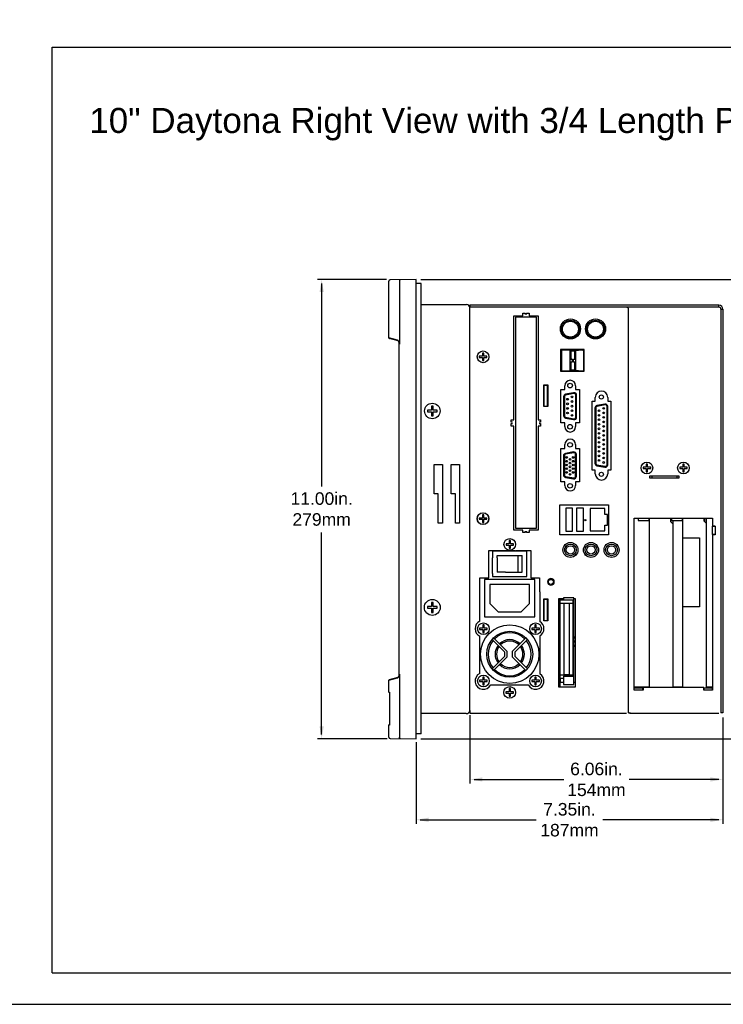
# Model space of a CAD drawing. Extents: x 126 to 180.2, y -64.4 to 9.5.
# Tile 7 of 26: x 153.1 to 170, y -64.4 to -40.8. Entities that reach past the tile are written whole.
import ezdxf

# ---------------------------------------------------------------- set-up
doc = ezdxf.new("R2010")
doc.units = 0
doc.header["$LTSCALE"] = 1.87
doc.header["$MEASUREMENT"] = 0
doc.layers.get('0').update_dxf_attribs({"linetype": 'CONTINUOUS'})
for name, color, linetype in [('dim', 5, 'CONTINUOUS'), ('prod', 6, 'CONTINUOUS'), ('UNIT', 7, 'CONTINUOUS')]:
    doc.layers.add(name, color=color, linetype=linetype)
doc.styles.add('Arial', font='ARIAL.TTF', dxfattribs={"height": 0.3})

msp = doc.modelspace()

# ---------------------------------------------------------------- linework, layer by layer
at = {"linetype": 'Continuous'}
for p, q in [((153.881, -63.6), (153.881, -41.44)), ((153.881, -41.44), (179.549, -41.44)), ((153.881, -63.6), (179.549, -63.6))]:
    msp.add_line(p, q, dxfattribs=at)
at = {"color": 7, "linetype": 'Continuous'}
for p, q in [((161.944, -48.401), (161.944, -47.039)), ((162.594, -46.998), (161.973, -47.009)), ((162.195, -47.035), (162.195, -48.549)), ((162.594, -57.998), (162.594, -46.998)), ((162.721, -47.098), (162.594, -47.098)), ((162.721, -57.878), (162.721, -47.098)), ((162.721, -47.602), (163.801, -47.602)), ((162.151, -48.457), (161.944, -48.401)), ((162.163, -48.471), (161.955, -48.416)), ((162.156, -48.458), (162.151, -48.457)), ((162.191, -48.521), (162.189, -48.51)), ((162.19, -48.517), (162.191, -48.523)), ((162.192, -48.53), (162.191, -48.521)), ((162.191, -48.523), (162.191, -48.523)), ((162.191, -48.523), (162.192, -48.529)), ((162.192, -48.529), (162.193, -48.536)), ((162.194, -48.539), (162.192, -48.53)), ((162.195, -48.549), (162.194, -48.539)), ((162.194, -56.448), (162.194, -48.549)), ((162.194, -48.549), (162.195, -48.549)), ((163.026, -52.132), (163.026, -51.432)), ((163.026, -51.432), (163.226, -51.432)), ((163.226, -51.432), (163.226, -52.832)), ((163.436, -52.132), (163.436, -51.432)), ((163.436, -51.432), (163.636, -51.432)), ((163.636, -51.432), (163.636, -52.832)), ((163.126, -52.132), (163.026, -52.132)), ((163.126, -52.832), (163.126, -52.132)), ((163.536, -52.132), (163.436, -52.132)), ((163.536, -52.832), (163.536, -52.132)), ((163.226, -52.832), (163.126, -52.832)), ((163.636, -52.832), (163.536, -52.832)), ((161.944, -56.596), (162.151, -56.54)), ((161.955, -56.581), (162.163, -56.526)), ((162.19, -56.48), (162.188, -56.488)), ((162.189, -56.488), (162.191, -56.476)), ((162.191, -56.474), (162.19, -56.479)), ((162.191, -56.474), (162.19, -56.48)), ((162.191, -56.476), (162.192, -56.467)), ((162.192, -56.468), (162.191, -56.474)), ((162.192, -56.467), (162.194, -56.458)), ((162.193, -56.461), (162.192, -56.468)), ((162.193, -56.461), (162.194, -56.456)), ((162.194, -56.458), (162.195, -56.448)), ((162.194, -56.456), (162.195, -56.448)), ((162.195, -56.448), (162.194, -56.448)), ((162.195, -56.448), (162.195, -57.962)), ((161.944, -56.878), (161.944, -56.596)), ((161.944, -56.878), (161.956, -56.878)), ((161.954, -56.888), (161.956, -56.888)), ((161.956, -56.884), (161.956, -56.886)), ((161.956, -56.892), (161.956, -56.897)), ((161.956, -56.894), (161.956, -56.897)), ((161.956, -56.897), (161.956, -56.903)), ((161.956, -56.9), (161.956, -56.905)), ((161.956, -56.913), (161.956, -57.637)), ((163.791, -57.395), (162.721, -57.395)), ((161.956, -57.668), (161.944, -57.668)), ((161.944, -57.958), (161.944, -57.668)), ((161.956, -57.658), (161.954, -57.658)), ((161.956, -57.636), (161.956, -57.64)), ((161.956, -57.64), (161.956, -57.644)), ((161.956, -57.644), (161.956, -57.649)), ((161.956, -57.647), (161.956, -57.649)), ((161.956, -57.661), (161.956, -57.663)), ((161.956, -57.664), (161.956, -57.665)), ((161.973, -57.988), (162.594, -57.998)), ((162.721, -57.878), (162.594, -57.878))]:
    msp.add_line(p, q, dxfattribs=at)
for points in [[(162.225, -47.005), (162.215, -47.006), (162.207, -47.011), (162.201, -47.017), (162.197, -47.026), (162.195, -47.035)], [(162.163, -48.471), (162.157, -48.468), (162.153, -48.463), (162.151, -48.457)], [(162.178, -48.481), (162.175, -48.476), (162.172, -48.472), (162.168, -48.467), (162.165, -48.464), (162.16, -48.461), (162.156, -48.458)], [(162.163, -48.471), (162.164, -48.472), (162.166, -48.473), (162.168, -48.474), (162.17, -48.475), (162.172, -48.477), (162.174, -48.479), (162.176, -48.482), (162.178, -48.485), (162.18, -48.489), (162.182, -48.493), (162.184, -48.498), (162.186, -48.503)], [(162.164, -48.472), (162.164, -48.472), (162.166, -48.473), (162.168, -48.474), (162.17, -48.476), (162.173, -48.478), (162.175, -48.48), (162.177, -48.484), (162.179, -48.487), (162.182, -48.491), (162.184, -48.496), (162.186, -48.502), (162.188, -48.508)], [(162.189, -48.51), (162.186, -48.501), (162.184, -48.494), (162.181, -48.487), (162.178, -48.481)], [(162.186, -48.503), (162.188, -48.51), (162.19, -48.517)], [(162.191, -48.523), (162.191, -48.522), (162.191, -48.521)], [(162.195, -48.549), (162.194, -48.54), (162.193, -48.536)], [(162.163, -56.526), (162.157, -56.529), (162.153, -56.534), (162.151, -56.54)], [(162.151, -56.54), (162.156, -56.538), (162.161, -56.536), (162.166, -56.532), (162.17, -56.528)], [(162.188, -56.488), (162.186, -56.495), (162.184, -56.501), (162.182, -56.505), (162.179, -56.51), (162.177, -56.513), (162.175, -56.516), (162.173, -56.519), (162.17, -56.521), (162.168, -56.523), (162.166, -56.524), (162.164, -56.525), (162.163, -56.526)], [(162.188, -56.487), (162.186, -56.494), (162.184, -56.499), (162.182, -56.504), (162.18, -56.508), (162.178, -56.512), (162.176, -56.515), (162.174, -56.517), (162.172, -56.52), (162.17, -56.522), (162.168, -56.523), (162.166, -56.524), (162.164, -56.525)], [(162.17, -56.528), (162.173, -56.523), (162.177, -56.518)], [(162.177, -56.518), (162.18, -56.512), (162.183, -56.505), (162.186, -56.497), (162.189, -56.488)], [(162.191, -56.474), (162.191, -56.475), (162.191, -56.476)], [(161.956, -56.878), (161.956, -56.879), (161.956, -56.88), (161.956, -56.882), (161.956, -56.885), (161.956, -56.889), (161.956, -56.893)], [(161.956, -56.88), (161.956, -56.88), (161.956, -56.88), (161.956, -56.88), (161.956, -56.881), (161.956, -56.882), (161.956, -56.883)], [(161.956, -56.888), (161.956, -56.89), (161.956, -56.892)], [(161.956, -56.903), (161.956, -56.908), (161.956, -56.913)], [(161.956, -56.906), (161.956, -56.909), (161.956, -56.913)], [(161.956, -57.649), (161.956, -57.655), (161.956, -57.657), (161.956, -57.659)], [(161.956, -57.654), (161.956, -57.658), (161.956, -57.662), (161.956, -57.665)], [(161.956, -57.665), (161.956, -57.667), (161.956, -57.668), (161.956, -57.668)], [(161.956, -57.665), (161.956, -57.666), (161.956, -57.667), (161.956, -57.667)], [(162.225, -57.992), (162.215, -57.99), (162.207, -57.986), (162.201, -57.979), (162.197, -57.971), (162.195, -57.962)]]:
    msp.add_lwpolyline(points, dxfattribs=at)
msp.add_circle((162.984, -54.852), 0.19, dxfattribs=at)
for centre, radius, start, end in [((161.974, -47.039), 0.03, 91, 180), ((161.959, -48.401), 0.015, 184.136, 255), ((162.104, -48.549), 0.09, 0, 8.4449), ((162.104, -56.448), 0.09, 351.5528, 360), ((161.959, -56.596), 0.015, 105, 175.8806), ((161.954, -56.878), 0.01, 180, 270), ((161.954, -57.668), 0.01, 90, 180), ((161.974, -57.958), 0.03, 180, 269)]:
    msp.add_arc(centre, radius, start, end, dxfattribs=at)
at = {"layer": 'dim', "linetype": 'Continuous'}
for p, q in [((161.89, -46.998), (160.234, -46.998)), ((160.334, -47.098), (160.334, -51.96)), ((162.706, -46.998), (172.138, -46.998)), ((160.334, -57.898), (160.334, -53.055)), ((169.945, -57.486), (169.945, -60.037)), ((161.905, -57.998), (160.234, -57.998)), ((162.594, -58.081), (162.594, -60.037)), ((162.706, -57.998), (172.156, -57.998)), ((162.694, -59.937), (165.469, -59.937)), ((169.845, -59.937), (167.069, -59.937))]:
    msp.add_line(p, q, dxfattribs=at)
at = {"layer": 'dim'}
for p, q in [((163.886, -57.433), (163.886, -59.071)), ((169.945, -57.536), (169.945, -59.071)), ((163.986, -58.971), (166.135, -58.971)), ((169.845, -58.971), (167.695, -58.971))]:
    msp.add_line(p, q, dxfattribs=at)
at = {"layer": 'dim', "linetype": 'Continuous'}
for points in [[(160.284, -47.298), (160.384, -47.298), (160.334, -46.998)], [(160.284, -57.698), (160.384, -57.698), (160.334, -57.998)], [(162.894, -59.887), (162.894, -59.987), (162.594, -59.937)], [(169.645, -59.887), (169.645, -59.987), (169.945, -59.937)]]:
    msp.add_solid(points, dxfattribs=at)
at = {"layer": 'dim'}
for points in [[(164.186, -58.921), (164.186, -59.021), (163.886, -58.971)], [(169.645, -58.921), (169.645, -59.021), (169.945, -58.971)]]:
    msp.add_solid(points, dxfattribs=at)
at = {"layer": 'prod', "flags": 128}
msp.add_lwpolyline([(125.956, -64.355), (180.249, -64.355), (180.249, 9.533), (125.956, 9.533)], close=True, dxfattribs=at)
at = {"layer": 'UNIT', "linetype": 'Continuous'}
for p, q in [((163.884, -47.662), (163.884, -47.618)), ((169.849, -47.618), (163.884, -47.618)), ((163.887, -47.666), (163.887, -47.618)), ((169.849, -47.666), (169.849, -47.618)), ((163.886, -47.666), (163.886, -47.671)), ((163.886, -57.32), (163.886, -47.677)), ((169.849, -47.666), (163.887, -47.666)), ((165.151, -47.869), (165.151, -47.809)), ((165.151, -47.809), (165.211, -47.809)), ((165.211, -47.809), (165.211, -47.839)), ((165.241, -47.839), (165.241, -47.809)), ((165.241, -47.809), (165.301, -47.809)), ((165.301, -47.809), (165.301, -47.869)), ((167.684, -57.374), (167.684, -47.714)), ((169.897, -47.714), (169.897, -57.374)), ((169.897, -47.714), (169.945, -47.714)), ((169.945, -47.714), (169.945, -57.374)), ((164.936, -50.359), (164.936, -47.869)), ((164.936, -47.869), (165.151, -47.869)), ((164.976, -47.904), (164.976, -52.954)), ((165.476, -47.904), (164.976, -47.904)), ((165.301, -47.869), (165.516, -47.869)), ((165.476, -52.954), (165.476, -47.904)), ((165.516, -47.869), (165.516, -50.359)), ((164.185, -48.762), (164.185, -48.837)), ((164.215, -48.762), (164.185, -48.762)), ((164.215, -48.837), (164.215, -48.762)), ((166.058, -48.677), (166.058, -49.197)), ((166.621, -48.677), (166.058, -48.677)), ((166.078, -48.709), (166.078, -48.939)), ((166.088, -48.696), (166.097, -48.696)), ((166.601, -48.696), (166.09, -48.696)), ((166.283, -49.185), (166.283, -48.7)), ((166.283, -48.7), (166.416, -48.7)), ((166.283, -48.705), (166.298, -48.72)), ((166.298, -48.72), (166.298, -48.905)), ((166.401, -48.72), (166.298, -48.72)), ((166.401, -48.72), (166.416, -48.705)), ((166.401, -48.905), (166.401, -48.72)), ((166.416, -48.7), (166.416, -48.705)), ((166.416, -48.7), (166.416, -49.185)), ((166.416, -48.7), (166.416, -48.7)), ((166.423, -48.696), (166.423, -48.696)), ((166.423, -48.696), (166.486, -48.696)), ((166.486, -48.696), (166.423, -48.696)), ((166.437, -48.679), (166.437, -48.679)), ((166.479, -48.679), (166.479, -48.679)), ((166.585, -48.696), (166.601, -48.696)), ((166.614, -49.176), (166.614, -48.709)), ((166.614, -49.176), (166.614, -48.709)), ((166.614, -48.75), (166.614, -48.75)), ((166.621, -49.197), (166.621, -48.677)), ((164.185, -48.837), (164.11, -48.837)), ((164.11, -48.837), (164.11, -48.867)), ((164.11, -48.867), (164.185, -48.867)), ((164.185, -48.867), (164.185, -48.942)), ((164.185, -48.942), (164.215, -48.942)), ((164.29, -48.837), (164.215, -48.837)), ((164.215, -48.867), (164.29, -48.867)), ((164.215, -48.942), (164.215, -48.867)), ((164.29, -48.867), (164.29, -48.837)), ((166.078, -48.938), (166.078, -48.939)), ((166.078, -48.946), (166.078, -49.176)), ((166.283, -48.905), (166.283, -48.905)), ((166.333, -48.905), (166.283, -48.905)), ((166.298, -48.905), (166.283, -48.905)), ((166.283, -48.98), (166.283, -48.98)), ((166.283, -48.98), (166.298, -48.98)), ((166.298, -48.905), (166.333, -48.905)), ((166.298, -48.98), (166.298, -49.165)), ((166.333, -48.98), (166.298, -48.98)), ((166.333, -48.905), (166.333, -48.905)), ((166.333, -48.905), (166.333, -48.98)), ((166.367, -48.905), (166.367, -48.905)), ((166.367, -48.98), (166.367, -48.905)), ((166.367, -48.905), (166.401, -48.905)), ((166.367, -48.905), (166.416, -48.905)), ((166.401, -48.98), (166.367, -48.98)), ((166.416, -48.905), (166.401, -48.905)), ((166.401, -49.165), (166.401, -48.98)), ((166.401, -48.98), (166.416, -48.98)), ((166.416, -48.905), (166.416, -48.905)), ((166.416, -48.98), (166.416, -48.98)), ((166.058, -49.197), (166.621, -49.197)), ((166.078, -49.126), (166.078, -49.096)), ((166.09, -49.189), (166.601, -49.189)), ((166.097, -49.188), (166.097, -49.188)), ((166.298, -49.165), (166.283, -49.18)), ((166.283, -49.185), (166.416, -49.185)), ((166.287, -49.188), (166.385, -49.188)), ((166.298, -49.165), (166.401, -49.165)), ((166.375, -49.188), (166.307, -49.188)), ((166.385, -49.188), (166.375, -49.188)), ((166.416, -49.18), (166.401, -49.165)), ((166.416, -49.18), (166.416, -49.185)), ((166.416, -49.185), (166.416, -49.185)), ((166.423, -49.188), (166.423, -49.188)), ((166.486, -49.188), (166.423, -49.188)), ((166.423, -49.188), (166.486, -49.188)), ((166.614, -49.096), (166.614, -49.126)), ((166.614, -49.127), (166.614, -49.109)), ((166.614, -49.134), (166.614, -49.135)), ((165.651, -50.044), (165.651, -49.524)), ((165.651, -49.524), (165.751, -49.524)), ((165.656, -49.524), (165.656, -50.037)), ((165.746, -49.537), (165.656, -49.537)), ((165.746, -50.037), (165.746, -49.524)), ((165.751, -49.524), (165.751, -50.044)), ((166.061, -50.434), (166.061, -49.634)), ((166.061, -49.634), (166.156, -49.634)), ((166.156, -49.634), (166.156, -49.544)), ((166.372, -49.732), (166.173, -49.767)), ((166.368, -49.713), (166.177, -49.746)), ((166.416, -49.544), (166.416, -49.634)), ((166.416, -49.634), (166.511, -49.634)), ((166.511, -49.634), (166.511, -50.434)), ((166.128, -49.805), (166.128, -50.261)), ((166.148, -49.797), (166.148, -50.269)), ((166.419, -50.295), (166.419, -49.772)), ((166.439, -50.295), (166.439, -49.772)), ((166.811, -51.564), (166.811, -49.914)), ((166.811, -49.914), (166.886, -49.914)), ((166.886, -49.914), (166.886, -49.824)), ((167.186, -49.824), (167.186, -49.914)), ((167.186, -49.914), (167.261, -49.914)), ((167.261, -49.914), (167.261, -51.564)), ((162.964, -50.129), (162.865, -50.129)), ((162.865, -50.129), (162.865, -50.168)), ((162.865, -50.168), (162.964, -50.168)), ((162.964, -50.03), (162.964, -50.129)), ((163.004, -50.03), (162.964, -50.03)), ((162.964, -50.168), (162.964, -50.267)), ((163.004, -50.129), (163.004, -50.03)), ((163.103, -50.129), (163.004, -50.129)), ((163.004, -50.168), (163.103, -50.168)), ((163.004, -50.267), (163.004, -50.168)), ((163.103, -50.168), (163.103, -50.129)), ((165.751, -50.044), (165.651, -50.044)), ((165.656, -50.037), (165.746, -50.037)), ((166.878, -50.078), (166.878, -51.401)), ((166.898, -50.069), (166.898, -51.41)), ((167.122, -50.005), (166.923, -50.04)), ((167.118, -49.985), (166.927, -50.019)), ((167.169, -51.435), (167.169, -50.044)), ((167.189, -51.435), (167.189, -50.044)), ((162.964, -50.267), (163.004, -50.267)), ((164.876, -50.419), (164.876, -50.359)), ((164.876, -50.359), (164.936, -50.359)), ((164.906, -50.419), (164.876, -50.419)), ((164.876, -50.509), (164.876, -50.449)), ((164.876, -50.449), (164.906, -50.449)), ((165.516, -50.359), (165.576, -50.359)), ((165.576, -50.419), (165.546, -50.419)), ((165.546, -50.449), (165.576, -50.449)), ((165.576, -50.359), (165.576, -50.419)), ((165.576, -50.449), (165.576, -50.509)), ((166.156, -50.434), (166.061, -50.434)), ((166.156, -50.524), (166.156, -50.434)), ((166.173, -50.299), (166.372, -50.334)), ((166.177, -50.32), (166.368, -50.354)), ((166.416, -50.434), (166.416, -50.524)), ((166.511, -50.434), (166.416, -50.434)), ((164.936, -50.509), (164.876, -50.509)), ((164.936, -52.999), (164.936, -50.509)), ((165.516, -50.509), (165.516, -52.999)), ((165.576, -50.509), (165.516, -50.509)), ((166.061, -51.844), (166.061, -51.044)), ((166.061, -51.044), (166.156, -51.044)), ((166.156, -51.044), (166.156, -50.954)), ((166.37, -51.15), (166.171, -51.185)), ((166.366, -51.13), (166.175, -51.164)), ((166.416, -50.954), (166.416, -51.044)), ((166.416, -51.044), (166.511, -51.044)), ((166.511, -51.044), (166.511, -51.844)), ((166.126, -51.223), (166.126, -51.678)), ((166.146, -51.214), (166.146, -51.687)), ((166.417, -51.712), (166.417, -51.189)), ((166.437, -51.712), (166.437, -51.189)), ((166.886, -51.564), (166.811, -51.564)), ((166.886, -51.654), (166.886, -51.564)), ((166.923, -51.439), (167.122, -51.474)), ((166.927, -51.461), (167.118, -51.494)), ((167.261, -51.564), (167.186, -51.564)), ((167.186, -51.564), (167.186, -51.654)), ((168.109, -51.498), (168.034, -51.498)), ((168.034, -51.498), (168.034, -51.528)), ((168.034, -51.528), (168.109, -51.528)), ((168.109, -51.423), (168.109, -51.498)), ((168.139, -51.423), (168.109, -51.423)), ((168.109, -51.528), (168.109, -51.603)), ((168.109, -51.603), (168.139, -51.603)), ((168.139, -51.498), (168.139, -51.423)), ((168.214, -51.498), (168.139, -51.498)), ((168.139, -51.528), (168.214, -51.528)), ((168.139, -51.603), (168.139, -51.528)), ((168.214, -51.528), (168.214, -51.498)), ((168.984, -51.498), (168.909, -51.498)), ((168.909, -51.498), (168.909, -51.528)), ((168.909, -51.528), (168.984, -51.528)), ((168.984, -51.423), (168.984, -51.498)), ((169.014, -51.423), (168.984, -51.423)), ((168.984, -51.528), (168.984, -51.603)), ((168.984, -51.603), (169.014, -51.603)), ((169.014, -51.498), (169.014, -51.423)), ((169.089, -51.498), (169.014, -51.498)), ((169.014, -51.528), (169.089, -51.528)), ((169.014, -51.603), (169.014, -51.528)), ((169.089, -51.528), (169.089, -51.498)), ((166.156, -51.844), (166.061, -51.844)), ((166.156, -51.934), (166.156, -51.844)), ((166.171, -51.716), (166.37, -51.751)), ((166.175, -51.738), (166.366, -51.771)), ((166.416, -51.844), (166.416, -51.934)), ((166.511, -51.844), (166.416, -51.844)), ((168.197, -51.7), (168.891, -51.7)), ((168.197, -51.76), (168.197, -51.7)), ((168.891, -51.76), (168.197, -51.76)), ((168.247, -51.76), (168.247, -51.7)), ((168.84, -51.7), (168.84, -51.76)), ((168.891, -51.7), (168.891, -51.76)), ((166.286, -52.062), (166.286, -52.062)), ((166.036, -53.116), (166.036, -52.396)), ((166.036, -52.396), (167.206, -52.396)), ((166.179, -52.479), (166.179, -53.029)), ((166.339, -52.479), (166.179, -52.479)), ((166.339, -53.029), (166.339, -52.479)), ((166.601, -52.479), (166.44, -52.479)), ((166.44, -52.479), (166.44, -53.029)), ((166.601, -53.029), (166.601, -52.479)), ((167.117, -52.486), (166.767, -52.486)), ((166.767, -52.486), (166.767, -53.022)), ((167.117, -52.627), (167.117, -52.486)), ((167.206, -52.396), (167.206, -53.116)), ((164.185, -52.712), (164.11, -52.712)), ((164.11, -52.712), (164.11, -52.742)), ((164.11, -52.742), (164.185, -52.742)), ((164.185, -52.637), (164.185, -52.712)), ((164.215, -52.637), (164.185, -52.637)), ((164.185, -52.742), (164.185, -52.817)), ((164.215, -52.712), (164.215, -52.637)), ((164.29, -52.712), (164.215, -52.712)), ((164.215, -52.742), (164.29, -52.742)), ((164.215, -52.817), (164.215, -52.742)), ((164.29, -52.742), (164.29, -52.712)), ((167.177, -52.627), (167.117, -52.627)), ((167.177, -52.881), (167.177, -52.627)), ((167.822, -52.713), (169.697, -52.713)), ((167.822, -56.833), (167.822, -52.713)), ((167.916, -52.713), (167.916, -52.774)), ((167.916, -52.774), (168.166, -52.774)), ((168.166, -52.713), (168.166, -52.774)), ((168.179, -52.714), (168.179, -56.773)), ((168.689, -52.713), (168.689, -52.797)), ((168.689, -52.797), (168.741, -52.848)), ((168.716, -52.713), (168.716, -52.774)), ((168.716, -52.774), (168.966, -52.774)), ((168.739, -52.774), (168.739, -52.777)), ((168.741, -52.778), (168.739, -52.777)), ((168.741, -52.774), (168.741, -56.773)), ((168.966, -52.713), (168.966, -52.774)), ((168.979, -52.714), (168.979, -56.773)), ((169.489, -52.713), (169.489, -52.782)), ((169.489, -52.782), (169.541, -52.833)), ((169.502, -52.713), (169.502, -52.797)), ((169.502, -52.797), (169.541, -52.836)), ((169.541, -52.714), (169.541, -56.774)), ((169.697, -52.713), (169.697, -52.903)), ((164.185, -52.817), (164.215, -52.817)), ((165.151, -52.999), (164.936, -52.999)), ((164.976, -52.954), (165.476, -52.954)), ((165.151, -53.059), (165.151, -52.999)), ((165.211, -53.029), (165.211, -53.059)), ((165.241, -53.059), (165.241, -53.029)), ((165.301, -52.999), (165.301, -53.059)), ((165.516, -52.999), (165.301, -52.999)), ((166.179, -53.029), (166.339, -53.029)), ((166.44, -53.029), (166.601, -53.029)), ((166.767, -53.022), (167.117, -53.022)), ((167.117, -52.881), (167.177, -52.881)), ((167.117, -53.022), (167.117, -52.881)), ((167.117, -52.881), (167.117, -52.881)), ((169.697, -52.903), (169.757, -52.903)), ((169.697, -53.109), (169.697, -52.903)), ((169.757, -52.909), (169.697, -52.909)), ((169.757, -52.903), (169.757, -53.113)), ((164.824, -53.253), (164.824, -53.328)), ((164.854, -53.253), (164.824, -53.253)), ((164.854, -53.328), (164.854, -53.253)), ((165.211, -53.059), (165.151, -53.059)), ((165.301, -53.059), (165.241, -53.059)), ((167.206, -53.116), (166.036, -53.116)), ((168.979, -53.19), (169.379, -53.19)), ((169.379, -53.19), (169.379, -54.841)), ((169.757, -53.109), (169.697, -53.109)), ((169.757, -53.113), (169.697, -53.113)), ((169.697, -53.113), (169.697, -56.833)), ((164.339, -53.668), (164.339, -53.493)), ((164.339, -53.493), (164.969, -53.493)), ((164.34, -53.668), (164.34, -53.493)), ((164.428, -53.509), (164.428, -53.668)), ((165.248, -53.509), (164.428, -53.509)), ((164.824, -53.328), (164.749, -53.328)), ((164.749, -53.328), (164.749, -53.358)), ((164.749, -53.358), (164.824, -53.358)), ((164.824, -53.358), (164.824, -53.433)), ((164.824, -53.433), (164.854, -53.433)), ((164.929, -53.328), (164.854, -53.328)), ((164.854, -53.358), (164.929, -53.358)), ((164.854, -53.433), (164.854, -53.358)), ((164.929, -53.358), (164.929, -53.328)), ((164.981, -53.491), (165.34, -53.491)), ((165.248, -54.109), (165.248, -53.509)), ((165.34, -53.491), (165.34, -54.141)), ((164.538, -53.668), (164.538, -53.609)), ((164.538, -53.609), (165.138, -53.609)), ((165.041, -54.009), (165.041, -53.609)), ((165.138, -54.009), (165.138, -53.609)), ((164.121, -55.183), (164.121, -54.141)), ((164.121, -54.141), (164.34, -54.141)), ((164.238, -54.181), (164.238, -55.081)), ((165.438, -54.181), (164.238, -54.181)), ((164.34, -54.141), (164.34, -54.043)), ((164.428, -54.043), (164.428, -54.109)), ((164.428, -54.109), (165.248, -54.109)), ((164.739, -54.009), (165.138, -54.009)), ((165.34, -54.141), (165.551, -54.141)), ((165.438, -54.233), (165.438, -54.181)), ((165.439, -55.081), (165.438, -54.181)), ((165.314, -54.306), (164.364, -54.307)), ((164.364, -54.307), (164.364, -54.757)), ((165.314, -54.756), (165.314, -54.306)), ((165.558, -54.483), (165.558, -55.19)), ((165.651, -54.65), (165.751, -54.65)), ((165.651, -55.17), (165.651, -54.65)), ((165.656, -54.65), (165.656, -55.162)), ((165.746, -54.662), (165.656, -54.662)), ((165.746, -55.162), (165.746, -54.65)), ((165.751, -54.65), (165.751, -55.17)), ((166.016, -54.635), (166.127, -54.635)), ((166.016, -56.76), (166.016, -54.635)), ((166.036, -54.635), (166.036, -54.667)), ((166.036, -54.668), (166.347, -54.668)), ((166.036, -54.668), (166.036, -56.465)), ((166.056, -54.668), (166.056, -54.635)), ((166.377, -54.624), (166.127, -54.624)), ((166.127, -54.624), (166.127, -54.668)), ((166.347, -54.668), (166.347, -56.502)), ((166.377, -56.695), (166.377, -54.624)), ((166.377, -54.635), (166.406, -54.635)), ((166.406, -54.635), (166.406, -56.76)), ((162.964, -54.832), (162.865, -54.832)), ((162.865, -54.832), (162.865, -54.871)), ((162.865, -54.871), (162.964, -54.871)), ((162.964, -54.733), (162.964, -54.832)), ((163.004, -54.733), (162.964, -54.733)), ((162.964, -54.871), (162.964, -54.97)), ((163.004, -54.832), (163.004, -54.733)), ((163.103, -54.832), (163.004, -54.832)), ((163.004, -54.871), (163.103, -54.871)), ((163.004, -54.97), (163.004, -54.871)), ((163.103, -54.871), (163.103, -54.832)), ((164.364, -54.757), (164.564, -54.957)), ((165.114, -54.957), (165.314, -54.756)), ((166.036, -54.752), (166.347, -54.752)), ((166.131, -54.758), (166.131, -54.759)), ((166.266, -54.759), (166.131, -54.759)), ((166.131, -54.759), (166.131, -56.459)), ((166.266, -54.758), (166.266, -54.759)), ((166.266, -56.459), (166.266, -54.759)), ((169.379, -54.841), (168.979, -54.841)), ((162.964, -54.97), (163.004, -54.97)), ((164.238, -55.081), (165.438, -55.081)), ((164.538, -54.931), (164.563, -54.956)), ((164.563, -54.956), (165.113, -54.956)), ((164.564, -54.957), (165.114, -54.957)), ((165.113, -54.956), (165.138, -54.932)), ((165.438, -55.081), (165.438, -54.933)), ((165.656, -55.162), (165.746, -55.162)), ((164.193, -55.348), (164.118, -55.348)), ((164.118, -55.348), (164.118, -55.378)), ((164.118, -55.378), (164.193, -55.378)), ((164.193, -55.273), (164.193, -55.348)), ((164.223, -55.273), (164.193, -55.273)), ((164.193, -55.378), (164.193, -55.453)), ((164.223, -55.348), (164.223, -55.273)), ((164.298, -55.348), (164.223, -55.348)), ((164.223, -55.378), (164.298, -55.378)), ((164.223, -55.453), (164.223, -55.378)), ((164.298, -55.378), (164.298, -55.348)), ((165.443, -55.348), (165.368, -55.348)), ((165.368, -55.348), (165.368, -55.378)), ((165.368, -55.378), (165.443, -55.378)), ((165.443, -55.273), (165.443, -55.348)), ((165.473, -55.273), (165.443, -55.273)), ((165.443, -55.378), (165.443, -55.453)), ((165.473, -55.348), (165.473, -55.273)), ((165.548, -55.348), (165.473, -55.348)), ((165.473, -55.378), (165.548, -55.378)), ((165.473, -55.453), (165.473, -55.378)), ((165.548, -55.378), (165.548, -55.348)), ((165.751, -55.17), (165.651, -55.17)), ((164.121, -56.433), (164.121, -55.543)), ((164.193, -55.453), (164.223, -55.453)), ((164.45, -55.584), (164.416, -55.621)), ((164.416, -55.621), (164.718, -55.924)), ((164.768, -55.903), (164.45, -55.584)), ((165.227, -55.584), (164.908, -55.903)), ((164.958, -55.924), (165.261, -55.621)), ((165.261, -55.621), (165.227, -55.584)), ((165.443, -55.453), (165.473, -55.453)), ((165.558, -55.537), (165.558, -56.44)), ((166.377, -55.554), (166.406, -55.554)), ((166.377, -55.579), (166.406, -55.579)), ((166.377, -55.654), (166.406, -55.654)), ((166.377, -55.679), (166.406, -55.679)), ((166.377, -55.754), (166.406, -55.754)), ((166.377, -55.779), (166.406, -55.779)), ((164.718, -56.023), (164.416, -56.325)), ((164.45, -56.362), (164.768, -56.043)), ((164.718, -56.023), (164.718, -55.924)), ((164.768, -55.903), (164.768, -56.043)), ((164.908, -56.043), (164.908, -55.903)), ((164.908, -56.043), (165.227, -56.362)), ((164.958, -55.924), (164.958, -56.023)), ((165.261, -56.325), (164.958, -56.023)), ((164.416, -56.325), (164.45, -56.362)), ((165.227, -56.362), (165.261, -56.325)), ((164.193, -56.523), (164.193, -56.598)), ((164.223, -56.523), (164.193, -56.523)), ((164.223, -56.598), (164.223, -56.523)), ((165.443, -56.523), (165.443, -56.598)), ((165.473, -56.523), (165.443, -56.523)), ((165.473, -56.598), (165.473, -56.523)), ((166.036, -56.465), (166.347, -56.465)), ((166.036, -56.465), (166.036, -56.76)), ((166.036, -56.55), (166.127, -56.55)), ((166.056, -56.643), (166.056, -56.55)), ((166.127, -56.502), (166.367, -56.502)), ((166.127, -56.502), (166.127, -56.695)), ((166.131, -56.459), (166.266, -56.459)), ((166.367, -56.502), (166.367, -56.695)), ((164.193, -56.598), (164.118, -56.598)), ((164.118, -56.598), (164.118, -56.628)), ((164.118, -56.628), (164.193, -56.628)), ((164.193, -56.628), (164.193, -56.703)), ((164.193, -56.703), (164.223, -56.703)), ((164.298, -56.598), (164.223, -56.598)), ((164.223, -56.628), (164.298, -56.628)), ((164.223, -56.703), (164.223, -56.628)), ((164.298, -56.628), (164.298, -56.598)), ((164.387, -56.703), (165.28, -56.703)), ((164.823, -56.797), (164.823, -56.872)), ((164.853, -56.797), (164.823, -56.797)), ((164.853, -56.872), (164.853, -56.797)), ((165.443, -56.598), (165.368, -56.598)), ((165.368, -56.598), (165.368, -56.628)), ((165.368, -56.628), (165.443, -56.628)), ((165.443, -56.628), (165.443, -56.703)), ((165.443, -56.703), (165.473, -56.703)), ((165.548, -56.598), (165.473, -56.598)), ((165.473, -56.628), (165.548, -56.628)), ((165.473, -56.703), (165.473, -56.628)), ((165.548, -56.628), (165.548, -56.598)), ((166.406, -56.76), (166.016, -56.76)), ((166.036, -56.643), (166.127, -56.643)), ((166.127, -56.695), (166.367, -56.695)), ((166.367, -56.695), (166.377, -56.695)), ((166.377, -56.643), (166.406, -56.643)), ((168.179, -56.764), (167.822, -56.764)), ((167.822, -56.774), (168.032, -56.774)), ((167.822, -56.833), (167.822, -56.774)), ((168.022, -56.833), (168.022, -56.774)), ((169.487, -56.773), (168.032, -56.773)), ((168.032, -56.773), (168.032, -56.833)), ((168.979, -56.764), (168.741, -56.764)), ((169.487, -56.833), (169.487, -56.773)), ((169.487, -56.774), (169.697, -56.774)), ((169.497, -56.833), (169.497, -56.774)), ((169.697, -56.764), (169.541, -56.764)), ((169.697, -56.833), (169.697, -56.774)), ((164.823, -56.872), (164.748, -56.872)), ((164.748, -56.872), (164.748, -56.902)), ((164.748, -56.902), (164.823, -56.902)), ((164.823, -56.902), (164.823, -56.977)), ((164.823, -56.977), (164.853, -56.977)), ((164.928, -56.872), (164.853, -56.872)), ((164.853, -56.902), (164.928, -56.902)), ((164.853, -56.977), (164.853, -56.902)), ((164.928, -56.902), (164.928, -56.872)), ((168.032, -56.833), (167.822, -56.833)), ((169.697, -56.833), (169.487, -56.833)), ((169.697, -56.833), (169.697, -56.833)), ((163.886, -57.32), (163.886, -57.383)), ((163.886, -57.383), (167.636, -57.383)), ((167.684, -57.374), (167.732, -57.374)), ((167.732, -57.383), (169.849, -57.383)), ((169.945, -57.374), (169.897, -57.374))]:
    msp.add_line(p, q, dxfattribs=at)
at = {"layer": 'UNIT'}
for p, q in [((164.34, -54.043), (164.34, -53.668)), ((164.428, -54.043), (164.428, -53.668)), ((164.538, -53.668), (164.538, -54.009)), ((164.739, -54.009), (164.538, -54.009)), ((165.558, -54.483), (165.558, -54.14))]:
    msp.add_line(p, q, dxfattribs=at)
at = {"layer": 'UNIT', "linetype": 'Continuous'}
for centre, radius in [((166.293, -48.185), 0.24), ((166.292, -48.189), 0.215), ((166.292, -48.189), 0.19), ((166.893, -48.185), 0.24), ((166.892, -48.189), 0.215), ((166.892, -48.189), 0.19), ((164.2, -48.852), 0.14), ((166.283, -49.541), 0.056), ((162.984, -50.148), 0.185), ((166.224, -49.868), 0.021), ((166.224, -49.978), 0.021), ((166.329, -49.813), 0.0218), ((166.329, -49.923), 0.0218), ((167.033, -49.815), 0.05), ((166.224, -50.088), 0.021), ((166.224, -50.198), 0.021), ((166.329, -50.033), 0.0218), ((166.329, -50.143), 0.0218), ((166.977, -50.144), 0.0205), ((167.089, -50.086), 0.0205), ((167.089, -50.194), 0.0205), ((166.329, -50.253), 0.0218), ((166.977, -50.252), 0.0205), ((166.977, -50.36), 0.0205), ((166.977, -50.468), 0.0205), ((167.089, -50.302), 0.0205), ((167.089, -50.41), 0.0205), ((166.283, -50.525), 0.056), ((166.977, -50.576), 0.0205), ((166.977, -50.684), 0.0205), ((167.089, -50.518), 0.0205), ((167.089, -50.626), 0.0205), ((166.283, -50.96), 0.055), ((166.977, -50.792), 0.0205), ((166.977, -50.9), 0.0205), ((167.089, -50.734), 0.0205), ((167.089, -50.842), 0.0205), ((166.977, -51.008), 0.0205), ((166.977, -51.116), 0.0205), ((167.089, -50.95), 0.0205), ((167.089, -51.058), 0.0205), ((167.089, -51.166), 0.0205), ((166.203, -51.261), 0.0205), ((166.203, -51.351), 0.0205), ((166.283, -51.306), 0.0205), ((166.283, -51.396), 0.0205), ((166.359, -51.261), 0.0205), ((166.359, -51.351), 0.0205), ((166.977, -51.224), 0.0205), ((166.977, -51.332), 0.0205), ((167.089, -51.274), 0.0205), ((167.089, -51.382), 0.0205), ((168.124, -51.513), 0.14), ((168.124, -51.513), 0.14), ((168.999, -51.513), 0.14), ((168.999, -51.513), 0.14), ((166.203, -51.441), 0.0205), ((166.203, -51.531), 0.0205), ((166.203, -51.621), 0.0205), ((166.283, -51.486), 0.0205), ((166.283, -51.576), 0.0205), ((166.359, -51.441), 0.0205), ((166.359, -51.531), 0.0205), ((166.359, -51.621), 0.0205), ((167.033, -51.665), 0.05), ((166.283, -51.666), 0.0205), ((166.283, -51.94), 0.055), ((164.196, -52.726), 0.14), ((164.2, -52.727), 0.14), ((166.647, -52.762), 0.015), ((164.839, -53.343), 0.14), ((166.292, -53.476), 0.18), ((166.292, -53.475), 0.141), ((166.292, -53.475), 0.0986), ((166.784, -53.476), 0.18), ((166.784, -53.475), 0.141), ((166.784, -53.475), 0.0986), ((167.276, -53.476), 0.18), ((167.276, -53.475), 0.141), ((167.276, -53.475), 0.0986), ((165.826, -54.24), 0.06), ((164.208, -55.363), 0.14), ((164.838, -55.973), 0.7), ((165.458, -55.363), 0.14), ((164.838, -55.973), 0.55), ((164.208, -56.613), 0.14), ((165.458, -56.613), 0.14), ((164.838, -56.887), 0.14)]:
    msp.add_circle(centre, radius, dxfattribs=at)
for centre, radius, start, end in [((163.801, -47.687), 0.085, 6.7616, 90), ((169.849, -47.714), 0.096, 0, 90), ((167.636, -47.714), 0.048, 0, 90), ((169.849, -47.714), 0.048, 0, 90), ((166.09, -48.709), 0.0126, 90, 180), ((166.09, -48.709), 0.0126, 90, 180), ((166.601, -48.709), 0.0126, 360, 90), ((166.601, -48.709), 0.0126, 360, 90), ((166.09, -49.176), 0.0126, 180, 270), ((166.09, -49.176), 0.0126, 180, 270), ((166.601, -49.176), 0.0126, 270, 360), ((166.601, -49.176), 0.0126, 270, 360), ((166.286, -49.544), 0.13, 0, 180), ((166.379, -49.772), 0.06, 360, 100), ((166.379, -49.772), 0.04, 360, 100), ((167.036, -49.824), 0.15, 0, 180), ((166.188, -49.805), 0.06, 100, 180), ((166.178, -49.797), 0.03, 100, 180), ((166.938, -50.078), 0.06, 100, 180), ((166.928, -50.069), 0.03, 100, 180), ((167.129, -50.044), 0.06, 360, 100), ((167.129, -50.044), 0.04, 360, 100), ((166.188, -50.261), 0.06, 180, 260), ((166.178, -50.269), 0.03, 180, 260), ((166.379, -50.295), 0.06, 260, 360), ((166.379, -50.295), 0.04, 260, 360), ((167.033, -50.248), 0.056, 163.3792, 205.1512), ((166.286, -50.524), 0.13, 180, 0), ((166.286, -50.954), 0.13, 0, 180), ((166.377, -51.189), 0.06, 360, 100), ((166.377, -51.189), 0.04, 360, 100), ((166.186, -51.223), 0.06, 100, 180), ((166.176, -51.214), 0.03, 100, 180), ((167.033, -51.232), 0.056, 150.8923, 192.8475), ((167.033, -51.232), 0.056, 309.3933, 336.4981), ((166.938, -51.401), 0.06, 180, 260), ((166.928, -51.41), 0.03, 180, 260), ((167.129, -51.435), 0.06, 260, 360), ((167.129, -51.435), 0.04, 260, 360), ((166.186, -51.678), 0.06, 180, 260), ((166.176, -51.687), 0.03, 180, 260), ((166.377, -51.712), 0.06, 260, 360), ((166.377, -51.712), 0.04, 260, 360), ((167.036, -51.654), 0.15, 180, 0), ((166.286, -51.934), 0.13, 180, 0), ((165.826, -54.24), 0.08, 90, 270), ((165.826, -54.24), 0.08, 270, 90), ((164.208, -55.363), 0.2, 115.9445, 244.0555), ((165.458, -55.363), 0.2, 300, 60), ((164.838, -55.973), 0.515, 45, 135), ((164.838, -55.973), 0.35, 45, 135), ((164.838, -55.973), 0.515, 140.5715, 219.4285), ((164.838, -55.973), 0.35, 143.2132, 216.7868), ((164.838, -55.973), 0.315, 144.1332, 215.8668), ((164.838, -55.973), 0.315, 45, 135), ((164.838, -55.973), 0.315, 324.1332, 35.8668), ((164.838, -55.973), 0.35, 323.2132, 36.7868), ((164.838, -55.973), 0.515, 320.5715, 39.4285), ((164.838, -55.973), 0.515, 225, 315), ((164.838, -55.973), 0.35, 225, 315), ((164.838, -55.973), 0.315, 225, 315), ((164.208, -56.613), 0.2, 115.9445, 333.2563), ((165.458, -56.613), 0.2, 206.7437, 60), ((163.791, -57.3), 0.095, 270, 347.8125), ((167.732, -57.325), 0.058, 190.2768, 214.9106), ((167.732, -57.325), 0.058, 238.2679, 267.6241)]:
    msp.add_arc(centre, radius, start, end, dxfattribs=at)

# ---------------------------------------------------------------- texts
at = {"layer": 'dim', "insert": (154.769, -42.892), "char_height": 0.6, "attachment_point": 1}
msp.add_mtext('{\\fArial|b0|i0|c0|p34;10" Daytona Right View with 3/4 Length PCI Extension}', dxfattribs=at)
at = {"layer": 'dim', "linetype": 'Continuous', "char_height": 0.3, "attachment_point": 5, "style": 'Arial'}
for s, insert in [('11.00in.\\P279mm', (160.334, -52.498)), ('7.35in.\\P187mm', (166.269, -59.937))]:
    msp.add_mtext(s, dxfattribs=dict(at, insert=insert))
at = {"layer": 'dim', "insert": (166.915, -58.971), "char_height": 0.3, "attachment_point": 5, "style": 'Arial'}
msp.add_mtext('6.06in.\\P154mm', dxfattribs=at)

doc.saveas('drawing.dxf')
